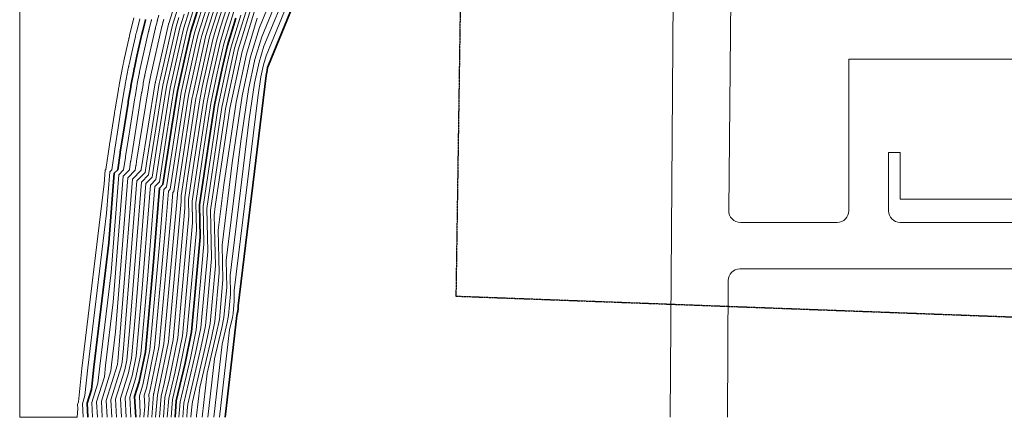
# Model space of a CAD drawing. Header units: inches. Extents: x -4231 to 8331, y -2103 to 3871.
# Tile 1 of 6: x -4231 to 836, y -2103 to -56. Entities that reach past the tile are written whole.
import ezdxf

# ---------------------------------------------------------------- set-up
doc = ezdxf.new("R2010")
doc.units = ezdxf.units.IN
doc.header["$MEASUREMENT"] = 0
doc.linetypes.add('PHANTOM2', pattern=[1.25, 0.625, -0.125, 0.125, -0.125, 0.125, -0.125])
for name, color, linetype, lineweight in [('C-PAVE', 6, 'Continuous', 9), ('C-TOPO-MAJR', 2, 'Continuous', 35), ('C-TOPO-MINR', 3, 'Continuous', 9)]:
    doc.layers.add(name, color=color, linetype=linetype, lineweight=lineweight)
doc.layers.add('C-PROP', color=1, linetype='PHANTOM2')

msp = doc.modelspace()

# ---------------------------------------------------------------- linework, layer by layer
at = {"layer": 'C-PAVE'}
for p, q in [((-884.3, -2103.4), (-849.6, 2555.4)), ((-582.2, -1039.2), (-562, 911.6)), ((1764.3, -259.8), (36.3, -259.8)), ((36.3, -1039.8), (36.3, -259.8)), ((240.3, -739.8), (240.3, -1039.8)), ((240.3, -739.8), (300.3, -739.8)), ((300.3, -739.8), (300.3, -979.8)), ((1500.3, -979.8), (300.3, -979.8)), ((-23.7, -1099.8), (-522.2, -1099.8)), ((1500.3, -1099.8), (300.3, -1099.8)), ((2890.6, -1339.8), (-524.9, -1339.8)), ((-588.6, -2103.4), (-584.9, -1399.5))]:
    msp.add_line(p, q, dxfattribs=at)
for centre, start, end in [((-522.2, -1039.8), 179.4073, 270), ((-23.7, -1039.8), 270, 0), ((300.3, -1039.8), 180, 270), ((-524.9, -1399.8), 90, 179.6959)]:
    msp.add_arc(centre, 60, start, end, dxfattribs=at)
at = {"layer": 'C-PROP'}
for p, q in [((-1910.8, 3576.3), (-1986.1, -1479.6)), ((-1986.1, -1479.6), (7187.2, -1822.4))]:
    msp.add_line(p, q, dxfattribs=at)
at = {"layer": 'C-TOPO-MAJR'}
msp.add_lwpolyline([(-3173.2, -2103.4), (-3113.1, -1579.9), (-3109.3, -1563.9), (-3108.3, -1558.7), (-3106.8, -1543), (-3107.1, -1529.3), (-2962.2, -343.9), (-2958.2, -317.3), (-2954.9, -301.9), (-2951.4, -290.3), (-2758.5, 179.5)], dxfattribs=at)
for points, elevation in [([(-3633.8, -2103.4), (-3639.4, -1996.3), (-3615.9, -1921.3), (-3584.2, -1767.2), (-3542.4, -1302.7), (-3512.1, -923.2), (-3493.7, -904.4), (-3447.6, -604.7), (-3418.5, -424.1), (-3377.5, -237.5), (-3350.3, -117.7), (-3306.2, 23.4)], 240), ([(-3431.5, -2103.4), (-3424.9, -2018.2), (-3379.4, -1824.6), (-3346.3, -1662.9), (-3302.3, -1176), (-3306, -1009.3), (-3257.7, -686.5), (-3228.3, -495.3), (-3188.3, -308), (-3162.2, -189), (-3119.4, -48.4)], 120), ([(-3880.1, -2103.4), (-3883.9, -2030.7), (-3861.7, -1959.8), (-3850, -1844.6), (-3772.6, -1205.7), (-3744.1, -847.1), (-3726.6, -829.3), (-3714.4, -743.8), (-3713.9, -740), (-3713.3, -736.4), (-3700.9, -656), (-3673.4, -485.4), (-3672.8, -481.4), (-3672.2, -477.6), (-3659.7, -404.2), (-3659, -399.9), (-3658.2, -395.6), (-3657.5, -391.6), (-3656.8, -387.8), (-3644.2, -321.9), (-3643.3, -317.3), (-3642.8, -314.9), (-3642.3, -312.8), (-3641.8, -310.3), (-3641.4, -308.5), (-3640.6, -304.6), (-3627.3, -243.6), (-3601.6, -130.4), (-3601.1, -127.8), (-3600.6, -125.9), (-3600.1, -123.6), (-3599.5, -121.3), (-3599, -119), (-3598.5, -117), (-3597.6, -113.1), (-3583.5, -57.2), (-3582.9, -54.8)], 360)]:
    msp.add_lwpolyline(points, dxfattribs=dict(at, elevation=elevation))
at = {"layer": 'C-TOPO-MINR'}
for points, elevation in [([(-4231, 3871.5), (-4231, -2103.4), (-3935.7, -2103.4), (-3931.7, -2058.9), (-3932.9, -2037.5), (-3928.6, -2023.9), (-3911.2, -1852.4), (-3795.9, -900.7), (-3790.4, -831.9), (-3787.1, -828.4), (-3768.9, -701.1), (-3768.1, -695.5), (-3767.3, -690.2), (-3748.8, -570.4), (-3743.5, -537.7), (-3742.6, -531.7), (-3741.7, -526.1), (-3723.1, -416.7), (-3722, -410.3), (-3720.8, -403.9), (-3719.7, -397.9), (-3718.7, -392.4), (-3699.9, -294.1), (-3698.6, -287.4), (-3697.9, -283.7), (-3697.2, -280.6), (-3696.5, -276.9), (-3695.9, -274.2), (-3694.7, -268.4), (-3674.8, -177.6), (-3669.8, -155.8), (-3669, -152), (-3668.3, -149.1), (-3667.5, -145.7), (-3666.7, -142.3), (-3665.9, -138.9), (-3665.2, -135.8), (-3663.8, -130.2), (-3642.8, -46.8)], 384), ([(-3781.6, -2103.4), (-3786.1, -2016.9), (-3727.9, -1831.6), (-3727.6, -1829.2), (-3726, -1815.6), (-3651.3, -877.6), (-3605.7, -830.9), (-3605.4, -829.1), (-3605.4, -829), (-3605.4, -829), (-3605.1, -827.2), (-3533.2, -380.8), (-3533.2, -380.7), (-3533.2, -380.7), (-3532.9, -379.1), (-3532.9, -379), (-3532.9, -378.9), (-3532.9, -378.8), (-3532.9, -378.8), (-3532.6, -377.4), (-3532.6, -377.3), (-3532.6, -377.2), (-3532.6, -377.2), (-3532.6, -377.1), (-3532.6, -377.1), (-3532.5, -377), (-3532.3, -375.7), (-3465.2, -79.5), (-3465.2, -79.4), (-3465.2, -79.4), (-3465.2, -79.4), (-3465.2, -79.3), (-3465.2, -79.3), (-3465.2, -79.2), (-3465.2, -79.1), (-3464.9, -77.9), (-3464.8, -77.9), (-3464.8, -77.9), (-3464.8, -77.8), (-3464.8, -77.8), (-3464.8, -77.7), (-3464.8, -77.7), (-3464.8, -77.6), (-3464.7, -77.5), (-3464.4, -76.5), (-3464.4, -76.5), (-3464.4, -76.4), (-3464.4, -76.4), (-3464.4, -76.3), (-3464.4, -76.3), (-3464.4, -76.2), (-3464.3, -76.2), (-3464.3, -76.1), (-3385.6, 170.7)], 312), ([(-3756.9, -2103.4), (-3761.7, -2013.5), (-3708.1, -1843.1), (-3703.2, -1819.3), (-3696.8, -1747.6), (-3628.1, -885.2), (-3586.1, -842.3), (-3579, -796), (-3512.9, -385.6), (-3506.6, -356.8), (-3445, -84.5), (-3438.2, -62.7), (-3365.8, 164.2)], 300), ([(-3202.9, -2103.4), (-3151.3, -1653.8), (-3136.3, -1590), (-3132.1, -1569.1), (-3126.4, -1506.3), (-3127.6, -1451.4), (-3005.9, -456.3), (-2990, -350), (-2976.8, -288.3), (-2962.8, -242), (-2800.9, 152.4)], 12), ([(-3232.7, -2103.4), (-3189.5, -1727.7), (-3163.3, -1616.1), (-3155.9, -1579.6), (-3145.9, -1469.6), (-3148.1, -1373.5), (-3049.7, -568.8), (-3021.8, -382.6), (-2998.8, -274.7), (-2974.1, -193.6), (-2843.2, 125.3)], 24), ([(-3591.8, -2103.4), (-3587.5, -2047.4), (-3590.5, -1989.4), (-3579, -1952.6), (-3536.6, -1746.3), (-3480.6, -1124.8), (-3465.8, -938.5), (-3456.7, -929.2), (-3395, -528.2), (-3380.7, -439.5), (-3325.8, -189.8), (-3312.5, -130.9), (-3253.3, 57.9)], 216), ([(-3571.6, -2103.4), (-3564.6, -2013.9), (-3566.1, -1986), (-3560.5, -1968.3), (-3512.8, -1735.9), (-3449.7, -1035.8), (-3442.6, -946.1), (-3438.2, -941.6), (-3368.7, -489.9), (-3361.8, -447.2), (-3300, -165.9), (-3293.5, -137.6), (-3226.9, 75.1)], 204), ([(-3551.3, -2103.4), (-3542, -1983.2), (-3541.5, -1981), (-3489, -1725.5), (-3419.6, -955.8), (-3419.7, -953.8), (-3419.1, -950.1), (-3342.9, -454.9), (-3342.4, -452.7), (-3274.6, -144.3), (-3274.1, -142.6), (-3201.1, 90.5)], 192), ([(-3531.3, -2103.4), (-3522.5, -1989.1), (-3514.5, -1954.9), (-3465.3, -1715.1), (-3400.1, -992.5), (-3400.7, -963.1), (-3392.2, -906.1), (-3323.8, -461.6), (-3316.8, -428.6), (-3255.9, -151.7), (-3248.3, -126.9), (-3182.8, 82.4)], 180), ([(-3511.4, -2103.4), (-3502.9, -1994.9), (-3487.4, -1928.8), (-3441.5, -1704.6), (-3380.5, -1029.2), (-3381.8, -972.3), (-3365.3, -862.2), (-3304.7, -468.3), (-3291.1, -404.5), (-3237.1, -159.2), (-3222.6, -111.2), (-3164.5, 74.2)], 168), ([(-3491.4, -2103.4), (-3483.4, -2000.7), (-3460.4, -1902.8), (-3417.7, -1694.2), (-3361, -1065.9), (-3362.8, -981.6), (-3338.4, -818.3), (-3285.6, -475.1), (-3265.4, -380.4), (-3218.4, -166.6), (-3196.8, -95.5), (-3146.2, 66)], 156), ([(-3471.4, -2103.4), (-3463.9, -2006.5), (-3433.4, -1876.7), (-3393.9, -1683.8), (-3341.4, -1102.6), (-3343.9, -990.8), (-3311.5, -774.3), (-3266.5, -481.8), (-3239.7, -356.2), (-3199.7, -174.1), (-3171, -79.8), (-3127.9, 57.9)], 144), ([(-3292.2, -2103.4), (-3266, -1875.5), (-3217.4, -1668.2), (-3203.5, -1600.4), (-3185, -1396.2), (-3189, -1217.8), (-3137.1, -793.7), (-3085.4, -448), (-3042.6, -247.4), (-2996.9, -96.9), (-2927.9, 71.1)], 48), ([(-3262.4, -2103.4), (-3227.8, -1801.6), (-3190.3, -1642.1), (-3179.7, -1590), (-3165.5, -1432.9), (-3168.5, -1295.6), (-3093.4, -681.2), (-3053.6, -415.3), (-3020.7, -261), (-2985.5, -145.3), (-2885.5, 98.2)], 36), ([(-3658.4, -2103.4), (-3663.9, -1999.7), (-3634.3, -1905.7), (-3608, -1777.6), (-3573.2, -1391.7), (-3535.3, -915.6), (-3512.2, -892), (-3473.9, -643), (-3437.4, -416.4), (-3403.3, -261.3), (-3369.3, -111), (-3332.6, 6.2)], 252), ([(-3612.1, -2103.4), (-3610.3, -2080.8), (-3615, -1992.9), (-3597.4, -1937), (-3560.4, -1756.8), (-3511.5, -1213.8), (-3488.9, -930.9), (-3475.2, -916.8), (-3421.3, -566.4), (-3399.6, -431.8), (-3351.6, -213.6), (-3331.4, -124.3), (-3279.7, 40.7)], 228), ([(-3451.4, -2103.4), (-3444.4, -2012.4), (-3406.4, -1850.6), (-3370.1, -1673.4), (-3321.9, -1139.3), (-3325, -1000.1), (-3284.6, -730.4), (-3247.4, -488.6), (-3214, -332.1), (-3180.9, -181.5), (-3145.2, -64.1), (-3109.6, 49.7)], 132), ([(-3830.8, -2103.4), (-3835, -2023.8), (-3794.8, -1895.7), (-3788.8, -1836.9), (-3749.3, -1510.6), (-3697.7, -862.3), (-3666.1, -830.1), (-3659.9, -786.4), (-3659.6, -784.5), (-3659.4, -782.7), (-3653, -741.6), (-3603.3, -433.1), (-3603, -431.1), (-3602.7, -429.1), (-3596.3, -391.6), (-3595.9, -389.4), (-3595.6, -387.3), (-3595.2, -385.2), (-3594.8, -383.3), (-3588.4, -349.6), (-3587.9, -347.3), (-3587.7, -346), (-3587.5, -345), (-3587.2, -343.7), (-3587, -342.8), (-3586.6, -340.8), (-3579.8, -309.7), (-3533.4, -104.9), (-3533.1, -103.6), (-3532.9, -102.6), (-3532.6, -101.5), (-3532.4, -100.3), (-3532.1, -99.1), (-3531.8, -98.1), (-3531.4, -96.1), (-3524.2, -67.6), (-3523.9, -66.4), (-3523.6, -65.3), (-3523.3, -64.2), (-3523, -63), (-3522.7, -62), (-3522.4, -60.9), (-3521.9, -59), (-3521.4, -57.3), (-3514.3, -32.7)], 336), ([(-3732.3, -2103.4), (-3737.2, -2010.1), (-3689.7, -1858.8), (-3679.4, -1808.9), (-3665.9, -1658.6), (-3604.9, -892.8), (-3567.6, -854.7), (-3552.7, -757.7), (-3494, -393.3), (-3480.8, -332.9), (-3426.1, -91.1), (-3411.8, -45.4)], 288), ([(-3707.7, -2103.4), (-3712.8, -2006.6), (-3671.2, -1874.4), (-3655.6, -1798.5), (-3635, -1569.6), (-3581.7, -900.4), (-3549.2, -867.1), (-3526.4, -719.5), (-3475.2, -401), (-3454.9, -309.1), (-3407.1, -97.7), (-3385.4, -28.2)], 276), ([(-3683, -2103.4), (-3688.3, -2003.2), (-3652.8, -1890), (-3631.9, -1788), (-3604.1, -1480.7), (-3558.5, -908), (-3530.7, -879.5), (-3500.1, -681.2), (-3456.3, -408.7), (-3429.1, -285.2), (-3388.2, -104.4), (-3359, -11)], 264), ([(-3411.5, -2103.4), (-3405.3, -2024), (-3352.4, -1798.5), (-3322.5, -1652.5), (-3282.8, -1212.7), (-3287.1, -1018.6), (-3230.9, -642.5), (-3209.2, -502.1), (-3162.7, -283.9), (-3143.4, -196.4), (-3093.6, -32.7)], 108), ([(-3391.5, -2103.4), (-3385.8, -2029.9), (-3325.4, -1772.4), (-3298.7, -1642.1), (-3263.2, -1249.4), (-3268.1, -1027.8), (-3204, -598.6), (-3190.1, -508.8), (-3137, -259.8), (-3124.7, -203.9), (-3067.9, -17)], 96), ([(-3371.4, -2103.4), (-3368.9, -2069.1), (-3366.3, -2035.7), (-3298.4, -1746.4), (-3274.9, -1631.7), (-3243.7, -1286.1), (-3249.2, -1037.1), (-3177.1, -554.7), (-3171, -515.5), (-3111.3, -235.7), (-3105.9, -211.4), (-3042.1, -1.3)], 84), ([(-3349.5, -2103.4), (-3345.6, -2050.2), (-3342.5, -2023.3), (-3271.4, -1720.3), (-3251.1, -1621.3), (-3224.1, -1322.8), (-3229.9, -1062), (-3224.6, -1018.6), (-3149.1, -513.3), (-3086.5, -220.2), (-3019.6, -0.3)], 72), ([(-3321.6, -2103.4), (-3320.9, -2094.3), (-3304.2, -1949.4), (-3244.4, -1694.3), (-3227.3, -1610.8), (-3204.6, -1359.5), (-3209.5, -1139.9), (-3180.9, -906.1), (-3117.2, -480.6), (-3064.5, -233.8), (-3008.2, -48.6)], 60), ([(-3905.1, -2103.4), (-3904.9, -2100.6), (-3908.4, -2034.1), (-3895.1, -1991.9), (-3880.6, -1848.5), (-3784.3, -1053.2), (-3767.3, -839.5), (-3756.9, -828.9), (-3741.7, -722.4), (-3741, -717.8), (-3740.3, -713.3), (-3724.9, -613.2), (-3708.5, -511.5), (-3707.7, -506.6), (-3706.9, -501.9), (-3691.4, -410.4), (-3690.5, -405.1), (-3689.5, -399.8), (-3688.6, -394.8), (-3687.7, -390.1), (-3672.1, -308), (-3670.9, -302.4), (-3670.3, -299.3), (-3669.8, -296.7), (-3669.2, -293.6), (-3668.7, -291.3), (-3667.6, -286.5), (-3651, -210.6), (-3635.7, -143.1), (-3635, -139.9), (-3634.5, -137.5), (-3633.8, -134.6), (-3633.1, -131.8), (-3632.5, -129), (-3631.9, -126.4), (-3630.7, -121.7), (-3613.2, -52)], 372), ([(-3855.5, -2103.4), (-3859.5, -2027.2), (-3828.2, -1927.8), (-3819.4, -1840.8), (-3761, -1358.1), (-3720.9, -854.7), (-3696.4, -829.7), (-3687.2, -765.1), (-3686.7, -762.3), (-3686.3, -759.6), (-3677, -698.8), (-3638.4, -459.2), (-3637.9, -456.2), (-3637.4, -453.4), (-3628, -397.9), (-3627.4, -394.6), (-3626.9, -391.4), (-3626.3, -388.4), (-3625.8, -385.6), (-3616.3, -335.8), (-3615.6, -332.3), (-3615.2, -330.4), (-3614.9, -328.9), (-3614.5, -327), (-3614.2, -325.6), (-3613.6, -322.7), (-3603.5, -276.6), (-3567.5, -117.7), (-3567.1, -115.7), (-3566.8, -114.3), (-3566.4, -112.5), (-3566, -110.8), (-3565.6, -109.1), (-3565.2, -107.5), (-3564.5, -104.6), (-3553.8, -62.4), (-3553.4, -60.6), (-3553, -59.1), (-3552.5, -57.5), (-3552.1, -55.7)], 348), ([(-3806.2, -2103.4), (-3810.6, -2020.4), (-3761.3, -1863.7), (-3758.2, -1833), (-3737.7, -1663.1), (-3674.5, -869.9), (-3635.9, -830.5), (-3632.7, -807.8), (-3632.5, -806.8), (-3632.4, -805.8), (-3629.1, -784.4), (-3568.3, -407), (-3568.1, -405.9), (-3567.9, -404.9), (-3564.6, -385.4), (-3564.4, -384.2), (-3564.2, -383.1), (-3564, -382), (-3563.8, -381), (-3560.5, -363.5), (-3560.3, -362.3), (-3560.1, -361.6), (-3560, -361.1), (-3559.9, -360.4), (-3559.8, -359.9), (-3559.6, -358.9), (-3556, -342.7), (-3499.3, -92.2), (-3499.2, -91.5), (-3499.1, -91), (-3498.9, -90.4), (-3498.8, -89.8), (-3498.6, -89.2), (-3498.5, -88.6), (-3498.3, -87.6), (-3494.5, -72.8), (-3494.4, -72.1), (-3494.2, -71.6), (-3494.1, -71), (-3493.9, -70.4), (-3493.7, -69.8), (-3493.6, -69.3), (-3493.3, -68.3), (-3493.1, -67.4), (-3489.4, -54.6)], 324)]:
    msp.add_lwpolyline(points, dxfattribs=dict(at, elevation=elevation))

doc.saveas('drawing.dxf')
